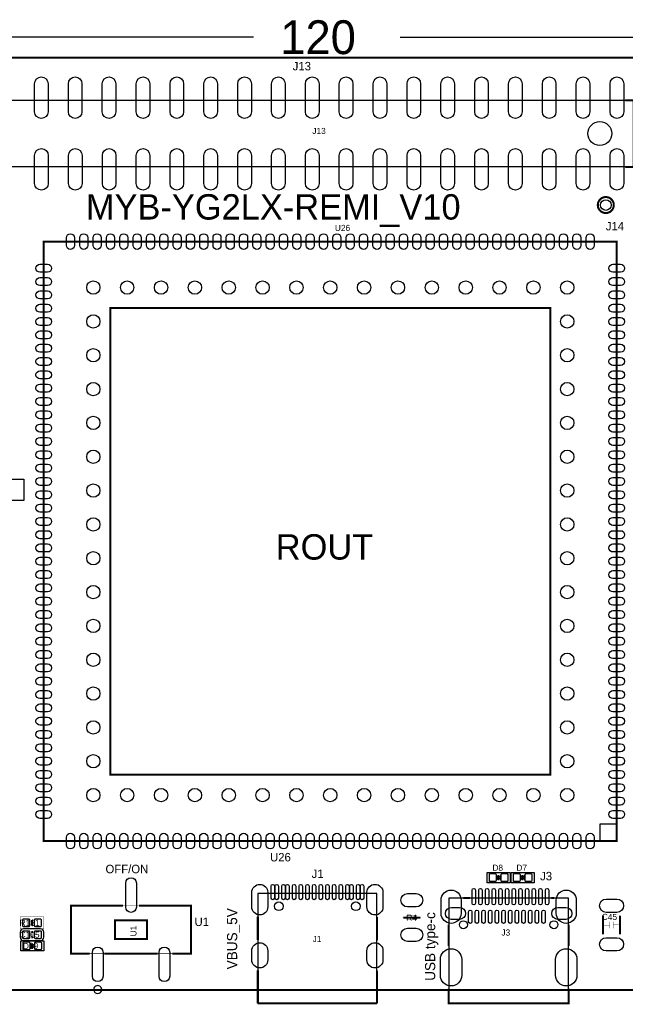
# Model space of a CAD drawing. Extents: x -4 to 121, y -2 to 74.
# Tile 6 of 8: x 39 to 84, y -1 to 73. Entities that reach past the tile are written whole.
import ezdxf

# ---------------------------------------------------------------- set-up
doc = ezdxf.new("R2010")
doc.units = 0
for name, color, linetype in [('BG_DIMENSION', 2, 'CONTINUOUS'), ('BG_OUTLINE', 23, 'CONTINUOUS'), ('BG_SILKSCREEN_TOP', 7, 'CONTINUOUS'), ('PG_ASSEMBLY_TOP', 212, 'CONTINUOUS'), ('PG_SILKSCREEN_TOP', 7, 'CONTINUOUS'), ('PIN_TOP', 12, 'CONTINUOUS'), ('RD_ASSEMBLY_TOP', 23, 'CONTINUOUS')]:
    doc.layers.add(name, color=color, linetype=linetype)

msp = doc.modelspace()

# ---------------------------------------------------------------- linework, layer by layer
at = {"layer": 'BG_DIMENSION'}
for points in [[(56.0959, 71.5264), (0, 71.5264)], [(67.0941, 71.5264), (119.99976, 71.5264)]]:
    msp.add_lwpolyline(points, dxfattribs=at)
at = {"layer": 'BG_OUTLINE', "const_width": 0.1524}
msp.add_lwpolyline([(0, 1.4732), (0, 68.72986, -0.414214), (1.27, 69.99986), (118.72976, 69.99986, -0.414214), (119.99976, 68.72986), (119.99976, 1.27, -0.414214), (118.72976, 0), (1.27, 0, -0.414214), (0, 1.27), (0, 1.4732)], format="xyb", dxfattribs=at)
msp.add_lwpolyline([(45.339, 51.2064), (78.359, 51.2064), (78.359, 16.1544), (45.339, 16.1544), (45.339, 51.2064)], dxfattribs=at)
at = {"layer": 'BG_OUTLINE'}
msp.add_lwpolyline([(78.359, 16.1544), (45.339, 16.1544), (45.339, 51.2064), (78.359, 51.2064), (78.359, 16.1544)], dxfattribs=at)
at = {"layer": 'PG_ASSEMBLY_TOP'}
for points in [[(33.81629, 66.792094), (84.61629, 66.792094), (84.61629, 61.79185), (33.81629, 61.79185), (33.81629, 66.792094)], [(83.349084, 11.180318), (83.349084, 56.180482), (40.348916, 56.180482), (40.348916, 11.180318), (83.349084, 11.180318)], [(56.412892, 7.250176), (56.412892, -1.004824), (65.352676, -1.004824), (65.352676, 7.250176)], [(65.352676, 7.250176), (56.412892, 7.250176)], [(70.734682, -0.999998), (79.734918, -0.999998), (79.734918, 6.89991), (70.734682, 6.89991), (70.734682, -0.999998)]]:
    msp.add_lwpolyline(points, dxfattribs=at)
for points in [[(73.616312, 8.052816), (73.616312, 8.812784), (75.3364, 8.812784), (75.3364, 8.052816)], [(77.136244, 8.812784), (77.136244, 8.052816), (75.416156, 8.052816), (75.416156, 8.812784)], [(38.622478, 2.926334), (38.622478, 3.686302), (40.342566, 3.686302), (40.342566, 2.926334)]]:
    msp.add_lwpolyline(points, close=True, dxfattribs=at)
at = {"layer": 'PG_ASSEMBLY_TOP', "const_width": 0.0254}
for points in [[(42.397172, 6.325616), (42.397172, 2.72542), (51.397408, 2.72542), (51.397408, 6.325616), (42.397172, 6.325616)], [(40.3606, 4.595368), (40.3606, 5.484368), (38.5826, 5.484368), (38.5826, 4.595368), (40.3606, 4.595368)], [(39.5224, 4.887468), (39.5224, 5.192268), (39.4208, 5.192268), (39.4208, 4.887468), (39.5224, 4.887468)], [(39.4716, 5.319268), (39.4716, 5.192268)], [(67.5894, 5.437886), (67.2846, 5.437886)], [(68.3514, 5.285486), (68.3514, 5.590286), (67.5894, 5.590286), (67.5894, 5.285486), (68.3514, 5.285486)], [(68.3514, 5.437886), (68.6562, 5.437886)], [(39.4716, 4.760468), (39.4716, 4.887468)], [(82.8294, 4.8768), (82.3849, 4.8768)], [(82.8294, 5.133848), (82.8294, 4.625848)], [(83.0834, 5.133848), (83.0834, 4.625848)], [(83.5279, 4.879848), (83.0834, 4.879848)], [(83.5279, 4.879848), (83.0834, 4.879848)], [(39.5732, 4.201668), (39.37, 4.201668)], [(39.5732, 4.100068), (39.37, 4.100068)], [(39.4716, 4.201668), (39.4716, 4.328668)], [(39.4716, 3.973068), (39.4716, 4.100068)]]:
    msp.add_lwpolyline(points, dxfattribs=at)
at = {"layer": 'PG_ASSEMBLY_TOP'}
msp.add_lwpolyline([(40.3606, 3.960368), (40.3606, 4.341368, 0.414214), (40.1066, 4.595368), (38.8366, 4.595368, 0.414214), (38.5826, 4.341368), (38.5826, 3.960368, 0.414214), (38.8366, 3.706368), (40.1066, 3.706368, 0.414214), (40.3606, 3.960368)], format="xyb", dxfattribs=at)
msp.add_lwpolyline([(44.697396, 0.0254, 1), (44.097184, 0.025636, 1)], format="xyb", close=True, dxfattribs=at)
at = {"layer": 'PG_SILKSCREEN_TOP'}
for points, const_width in [([(83.98637, 66.792094), (84.61629, 66.792094), (84.61629, 61.79185), (83.98637, 61.79185)], 0.1524), ([(83.349084, 11.180318), (83.349084, 56.180482), (40.348916, 56.180482), (40.348916, 11.180318), (83.349084, 11.180318)], 0.1524), ([(74.476356, 8.632698), (74.476356, 8.232902)], 0.130048), ([(76.2762, 8.232902), (76.2762, 8.632698)], 0.130048), ([(71.834756, 6.89991), (72.334882, 6.89991)], 0.1524), ([(78.434692, 6.89991), (78.634844, 6.89991)], 0.1524), ([(46.297342, 6.325616), (42.397172, 6.325616), (42.397172, 2.72542), (43.79722, 2.72542)], 0.1524), ([(47.497238, 6.325616), (51.397408, 6.325616), (51.397408, 2.72542), (49.99736, 2.72542)], 0.1524), ([(39.4716, 5.243068), (39.4716, 4.836668)], 0.1524), ([(45.697394, 5.225542), (48.097186, 5.225542), (48.097186, 3.825494), (45.697394, 3.825494), (45.697394, 5.225542)], 0.1524), ([(56.412892, 5.515102), (56.412892, 3.74523)], 0.1524), ([(65.352676, 3.715004), (65.352676, 5.475224)], 0.1524), ([(67.3354, 5.434838), (68.6054, 5.434838)], 0.1524), ([(82.3214, 5.5753), (82.3214, 4.1783)], 0.1524), ([(83.5914, 5.5753), (83.5914, 4.1783)], 0.1524), ([(70.734682, 4.899914), (70.734682, 3.299968)], 0.1524), ([(79.734918, 4.899914), (79.734918, 3.299968)], 0.1524), ([(39.5351, 4.341368), (39.4081, 4.341368)], 0.1524), ([(39.4081, 3.960368), (39.5351, 3.960368)], 0.1524), ([(39.482522, 3.506216), (39.482522, 3.10642)], 0.130048), ([(44.897294, 2.72542), (48.897286, 2.72542)], 0.1524), ([(56.412892, -0.999998), (56.412892, 1.475232)], 0.1524), ([(65.352676, -0.999998), (65.352676, 1.455166)], 0.1524), ([(70.734682, 0.099822), (70.734682, -0.999998), (79.734918, -0.999998), (79.734918, 0.099822)], 0.1524), ([(56.412892, -0.999998), (65.352676, -0.999998)], 0.1524)]:
    msp.add_lwpolyline(points, dxfattribs=dict(at, const_width=const_width))
at = {"layer": 'PG_SILKSCREEN_TOP', "const_width": 0.1524}
msp.add_lwpolyline([(83.124548, 58.928, 1), (81.924652, 58.928, 1), (83.124548, 58.928)], format="xyb", dxfattribs=at)
at = {"layer": 'PG_SILKSCREEN_TOP'}
for points in [[(82.0674, 12.446), (82.0674, 11.176), (83.3374, 11.176), (83.3374, 12.446)], [(74.476356, 8.4328), (74.336402, 8.572754), (74.336402, 8.292846)], [(74.476356, 8.4328), (74.61631, 8.572754), (74.61631, 8.292846)], [(76.2762, 8.4328), (76.136246, 8.292846), (76.136246, 8.572754)], [(76.2762, 8.4328), (76.416154, 8.292846), (76.416154, 8.572754)], [(39.482522, 3.306318), (39.342568, 3.446272), (39.342568, 3.166364)], [(39.482522, 3.306318), (39.622476, 3.446272), (39.622476, 3.166364)]]:
    msp.add_lwpolyline(points, close=True, dxfattribs=at)
msp.add_lwpolyline([(44.697396, 0.0254, 1), (44.097184, 0.025636, 1)], format="xyb", close=True, dxfattribs=at)
at = {"layer": 'PIN_TOP'}
for points in [[(40.676322, 68.031995), (40.676322, 65.932177, -1), (39.656258, 65.932177), (39.656258, 68.031995, -1)], [(43.216322, 68.031995), (43.216322, 65.932177, -1), (42.196258, 65.932177), (42.196258, 68.031995, -1)], [(45.756322, 68.031995), (45.756322, 65.932177, -1), (44.736258, 65.932177), (44.736258, 68.031995, -1)], [(48.306228, 68.031995), (48.306228, 65.932177, -1), (47.286164, 65.932177), (47.286164, 68.031995, -1)], [(50.846228, 68.031995), (50.846228, 65.932177, -1), (49.826164, 65.932177), (49.826164, 68.031995, -1)], [(53.386228, 68.031995), (53.386228, 65.932177, -1), (52.366164, 65.932177), (52.366164, 68.031995, -1)], [(55.926228, 68.031995), (55.926228, 65.932177, -1), (54.906164, 65.932177), (54.906164, 68.031995, -1)], [(58.466228, 68.031995), (58.466228, 65.932177, -1), (57.446164, 65.932177), (57.446164, 68.031995, -1)], [(61.006228, 68.031995), (61.006228, 65.932177, -1), (59.986164, 65.932177), (59.986164, 68.031995, -1)], [(63.546228, 68.031995), (63.546228, 65.932177, -1), (62.526164, 65.932177), (62.526164, 68.031995, -1)], [(66.086228, 68.031995), (66.086228, 65.932177, -1), (65.066164, 65.932177), (65.066164, 68.031995, -1)], [(68.626228, 68.031995), (68.626228, 65.932177, -1), (67.606164, 65.932177), (67.606164, 68.031995, -1)], [(71.166228, 68.031995), (71.166228, 65.932177, -1), (70.146164, 65.932177), (70.146164, 68.031995, -1)], [(73.706228, 68.031995), (73.706228, 65.932177, -1), (72.686164, 65.932177), (72.686164, 68.031995, -1)], [(76.246228, 68.031995), (76.246228, 65.932177, -1), (75.226164, 65.932177), (75.226164, 68.031995, -1)], [(78.786228, 68.031995), (78.786228, 65.932177, -1), (77.766164, 65.932177), (77.766164, 68.031995, -1)], [(81.326228, 68.031995), (81.326228, 65.932177, -1), (80.306164, 65.932177), (80.306164, 68.031995, -1)], [(83.866228, 68.031995), (83.866228, 65.932177, -1), (82.846164, 65.932177), (82.846164, 68.031995, -1)], [(40.686228, 62.651767), (40.686228, 60.551949, -1), (39.666164, 60.551949), (39.666164, 62.651767, -1)], [(43.226228, 62.651767), (43.226228, 60.551949, -1), (42.206164, 60.551949), (42.206164, 62.651767, -1)], [(45.766228, 62.651767), (45.766228, 60.551949, -1), (44.746164, 60.551949), (44.746164, 62.651767, -1)], [(48.306228, 62.651767), (48.306228, 60.551949, -1), (47.286164, 60.551949), (47.286164, 62.651767, -1)], [(50.846228, 62.651767), (50.846228, 60.551949, -1), (49.826164, 60.551949), (49.826164, 62.651767, -1)], [(53.386228, 62.651767), (53.386228, 60.551949, -1), (52.366164, 60.551949), (52.366164, 62.651767, -1)], [(55.926228, 62.651767), (55.926228, 60.551949, -1), (54.906164, 60.551949), (54.906164, 62.651767, -1)], [(58.466228, 62.651767), (58.466228, 60.551949, -1), (57.446164, 60.551949), (57.446164, 62.651767, -1)], [(61.006228, 62.651767), (61.006228, 60.551949, -1), (59.986164, 60.551949), (59.986164, 62.651767, -1)], [(63.546228, 62.651767), (63.546228, 60.551949, -1), (62.526164, 60.551949), (62.526164, 62.651767, -1)], [(66.086228, 62.651767), (66.086228, 60.551949, -1), (65.066164, 60.551949), (65.066164, 62.651767, -1)], [(68.626228, 62.651767), (68.626228, 60.551949, -1), (67.606164, 60.551949), (67.606164, 62.651767, -1)], [(71.166228, 62.651767), (71.166228, 60.551949, -1), (70.146164, 60.551949), (70.146164, 62.651767, -1)], [(73.706228, 62.651767), (73.706228, 60.551949, -1), (72.686164, 60.551949), (72.686164, 62.651767, -1)], [(76.246228, 62.651767), (76.246228, 60.551949, -1), (75.226164, 60.551949), (75.226164, 62.651767, -1)], [(78.786228, 62.651767), (78.786228, 60.551949, -1), (77.766164, 60.551949), (77.766164, 62.651767, -1)], [(81.326228, 62.651767), (81.326228, 60.551949, -1), (80.306164, 60.551949), (80.306164, 62.651767, -1)], [(83.866228, 62.651767), (83.866228, 60.551949, -1), (82.846164, 60.551949), (82.846164, 62.651767, -1)], [(42.648886, 56.466232), (42.648886, 55.894732, -1), (42.048938, 55.894732), (42.048938, 56.466232, -1)], [(43.648884, 56.466232), (43.648884, 55.894732, -1), (43.048936, 55.894732), (43.048936, 56.466232, -1)], [(44.648882, 56.466232), (44.648882, 55.894732, -1), (44.048934, 55.894732), (44.048934, 56.466232, -1)], [(45.64888, 56.466232), (45.64888, 55.894732, -1), (45.048932, 55.894732), (45.048932, 56.466232, -1)], [(46.648878, 56.466232), (46.648878, 55.894732, -1), (46.04893, 55.894732), (46.04893, 56.466232, -1)], [(47.648876, 56.466232), (47.648876, 55.894732, -1), (47.048928, 55.894732), (47.048928, 56.466232, -1)], [(48.648874, 56.466232), (48.648874, 55.894732, -1), (48.048926, 55.894732), (48.048926, 56.466232, -1)], [(49.648872, 56.466232), (49.648872, 55.894732, -1), (49.048924, 55.894732), (49.048924, 56.466232, -1)], [(50.64887, 56.466232), (50.64887, 55.894732, -1), (50.048922, 55.894732), (50.048922, 56.466232, -1)], [(51.648868, 56.466232), (51.648868, 55.894732, -1), (51.04892, 55.894732), (51.04892, 56.466232, -1)], [(52.648866, 56.466232), (52.648866, 55.894732, -1), (52.048918, 55.894732), (52.048918, 56.466232, -1)], [(53.648864, 56.466232), (53.648864, 55.894732, -1), (53.048916, 55.894732), (53.048916, 56.466232, -1)], [(54.648862, 56.466232), (54.648862, 55.894732, -1), (54.048914, 55.894732), (54.048914, 56.466232, -1)], [(55.64886, 56.466232), (55.64886, 55.894732, -1), (55.048912, 55.894732), (55.048912, 56.466232, -1)], [(56.648858, 56.466232), (56.648858, 55.894732, -1), (56.04891, 55.894732), (56.04891, 56.466232, -1)], [(57.64911, 56.466232), (57.64911, 55.894732, -1), (57.049162, 55.894732), (57.049162, 56.466232, -1)], [(58.648854, 56.466232), (58.648854, 55.894732, -1), (58.048906, 55.894732), (58.048906, 56.466232, -1)], [(59.649106, 56.466232), (59.649106, 55.894732, -1), (59.049158, 55.894732), (59.049158, 56.466232, -1)], [(60.64885, 56.466232), (60.64885, 55.894732, -1), (60.048902, 55.894732), (60.048902, 56.466232, -1)], [(61.649102, 56.466232), (61.649102, 55.894732, -1), (61.049154, 55.894732), (61.049154, 56.466232, -1)], [(62.648846, 56.466232), (62.648846, 55.894732, -1), (62.048898, 55.894732), (62.048898, 56.466232, -1)], [(63.649098, 56.466232), (63.649098, 55.894732, -1), (63.04915, 55.894732), (63.04915, 56.466232, -1)], [(64.648842, 56.466232), (64.648842, 55.894732, -1), (64.048894, 55.894732), (64.048894, 56.466232, -1)], [(65.649094, 56.466232), (65.649094, 55.894732, -1), (65.049146, 55.894732), (65.049146, 56.466232, -1)], [(66.648838, 56.466232), (66.648838, 55.894732, -1), (66.04889, 55.894732), (66.04889, 56.466232, -1)], [(67.64909, 56.466232), (67.64909, 55.894732, -1), (67.049142, 55.894732), (67.049142, 56.466232, -1)], [(68.649088, 56.466232), (68.649088, 55.894732, -1), (68.04914, 55.894732), (68.04914, 56.466232, -1)], [(69.649086, 56.466232), (69.649086, 55.894732, -1), (69.049138, 55.894732), (69.049138, 56.466232, -1)], [(70.649084, 56.466232), (70.649084, 55.894732, -1), (70.049136, 55.894732), (70.049136, 56.466232, -1)], [(71.649082, 56.466232), (71.649082, 55.894732, -1), (71.049134, 55.894732), (71.049134, 56.466232, -1)], [(72.64908, 56.466232), (72.64908, 55.894732, -1), (72.049132, 55.894732), (72.049132, 56.466232, -1)], [(73.649078, 56.466232), (73.649078, 55.894732, -1), (73.04913, 55.894732), (73.04913, 56.466232, -1)], [(74.649076, 56.466232), (74.649076, 55.894732, -1), (74.049128, 55.894732), (74.049128, 56.466232, -1)], [(75.649074, 56.466232), (75.649074, 55.894732, -1), (75.049126, 55.894732), (75.049126, 56.466232, -1)], [(76.649072, 56.466232), (76.649072, 55.894732, -1), (76.049124, 55.894732), (76.049124, 56.466232, -1)], [(77.64907, 56.466232), (77.64907, 55.894732, -1), (77.049122, 55.894732), (77.049122, 56.466232, -1)], [(78.649068, 56.466232), (78.649068, 55.894732, -1), (78.04912, 55.894732), (78.04912, 56.466232, -1)], [(79.649066, 56.466232), (79.649066, 55.894732, -1), (79.049118, 55.894732), (79.049118, 56.466232, -1)], [(80.649064, 56.466232), (80.649064, 55.894732, -1), (80.049116, 55.894732), (80.049116, 56.466232, -1)], [(81.649062, 56.466232), (81.649062, 55.894732, -1), (81.049114, 55.894732), (81.049114, 56.466232, -1)], [(40.063166, 54.48046), (40.634666, 54.48046, -1), (40.634666, 53.880512), (40.063166, 53.880512, -1)], [(83.634834, 53.880512), (83.063334, 53.880512, -1), (83.063334, 54.48046), (83.634834, 54.48046, -1)], [(40.063166, 53.480462), (40.634666, 53.480462, -1), (40.634666, 52.880514), (40.063166, 52.880514, -1)], [(83.634834, 52.880514), (83.063334, 52.880514, -1), (83.063334, 53.480462), (83.634834, 53.480462, -1)], [(40.063166, 52.480464), (40.634666, 52.480464, -1), (40.634666, 51.880516), (40.063166, 51.880516, -1)], [(83.634834, 51.880516), (83.063334, 51.880516, -1), (83.063334, 52.480464), (83.634834, 52.480464, -1)], [(40.063166, 51.480466), (40.634666, 51.480466, -1), (40.634666, 50.880518), (40.063166, 50.880518, -1)], [(83.634834, 50.880518), (83.063334, 50.880518, -1), (83.063334, 51.480466), (83.634834, 51.480466, -1)], [(40.063166, 50.480468), (40.634666, 50.480468, -1), (40.634666, 49.88052), (40.063166, 49.88052, -1)], [(83.634834, 49.88052), (83.063334, 49.88052, -1), (83.063334, 50.480468), (83.634834, 50.480468, -1)], [(40.063166, 49.48047), (40.634666, 49.48047, -1), (40.634666, 48.880522), (40.063166, 48.880522, -1)], [(83.634834, 48.880522), (83.063334, 48.880522, -1), (83.063334, 49.48047), (83.634834, 49.48047, -1)], [(40.063166, 48.480472), (40.634666, 48.480472, -1), (40.634666, 47.880524), (40.063166, 47.880524, -1)], [(83.634834, 47.880524), (83.063334, 47.880524, -1), (83.063334, 48.480472), (83.634834, 48.480472, -1)], [(40.063166, 47.480474), (40.634666, 47.480474, -1), (40.634666, 46.880526), (40.063166, 46.880526, -1)], [(83.634834, 46.880526), (83.063334, 46.880526, -1), (83.063334, 47.480474), (83.634834, 47.480474, -1)], [(40.063166, 46.480476), (40.634666, 46.480476, -1), (40.634666, 45.880528), (40.063166, 45.880528, -1)], [(83.634834, 45.880528), (83.063334, 45.880528, -1), (83.063334, 46.480476), (83.634834, 46.480476, -1)], [(40.063166, 45.480478), (40.634666, 45.480478, -1), (40.634666, 44.88053), (40.063166, 44.88053, -1)], [(83.634834, 44.88053), (83.063334, 44.88053, -1), (83.063334, 45.480478), (83.634834, 45.480478, -1)], [(40.063166, 44.48048), (40.634666, 44.48048, -1), (40.634666, 43.880532), (40.063166, 43.880532, -1)], [(83.634834, 43.880532), (83.063334, 43.880532, -1), (83.063334, 44.48048), (83.634834, 44.48048, -1)], [(40.063166, 43.480482), (40.634666, 43.480482, -1), (40.634666, 42.880534), (40.063166, 42.880534, -1)], [(83.634834, 42.880534), (83.063334, 42.880534, -1), (83.063334, 43.480482), (83.634834, 43.480482, -1)], [(40.063166, 42.480484), (40.634666, 42.480484, -1), (40.634666, 41.880536), (40.063166, 41.880536, -1)], [(83.634834, 41.880536), (83.063334, 41.880536, -1), (83.063334, 42.480484), (83.634834, 42.480484, -1)], [(40.063166, 41.480486), (40.634666, 41.480486, -1), (40.634666, 40.880538), (40.063166, 40.880538, -1)], [(83.634834, 40.880538), (83.063334, 40.880538, -1), (83.063334, 41.480486), (83.634834, 41.480486, -1)], [(40.063166, 40.480488), (40.634666, 40.480488, -1), (40.634666, 39.88054), (40.063166, 39.88054, -1)], [(83.634834, 39.88054), (83.063334, 39.88054, -1), (83.063334, 40.480488), (83.634834, 40.480488, -1)], [(40.063166, 39.48049), (40.634666, 39.48049, -1), (40.634666, 38.880542), (40.063166, 38.880542, -1)], [(83.634834, 38.880542), (83.063334, 38.880542, -1), (83.063334, 39.48049), (83.634834, 39.48049, -1)], [(40.063166, 38.480238), (40.634666, 38.480238, -1), (40.634666, 37.88029), (40.063166, 37.88029, -1)], [(83.634834, 37.88029), (83.063334, 37.88029, -1), (83.063334, 38.480238), (83.634834, 38.480238, -1)], [(40.063166, 37.480494), (40.634666, 37.480494, -1), (40.634666, 36.880546), (40.063166, 36.880546, -1)], [(83.634834, 36.880546), (83.063334, 36.880546, -1), (83.063334, 37.480494), (83.634834, 37.480494, -1)], [(40.063166, 36.480242), (40.634666, 36.480242, -1), (40.634666, 35.880294), (40.063166, 35.880294, -1)], [(83.634834, 35.880294), (83.063334, 35.880294, -1), (83.063334, 36.480242), (83.634834, 36.480242, -1)], [(40.063166, 35.480498), (40.634666, 35.480498, -1), (40.634666, 34.88055), (40.063166, 34.88055, -1)], [(83.634834, 34.88055), (83.063334, 34.88055, -1), (83.063334, 35.480498), (83.634834, 35.480498, -1)], [(40.063166, 34.480246), (40.634666, 34.480246, -1), (40.634666, 33.880298), (40.063166, 33.880298, -1)], [(83.634834, 33.880298), (83.063334, 33.880298, -1), (83.063334, 34.480246), (83.634834, 34.480246, -1)], [(40.063166, 33.480502), (40.634666, 33.480502, -1), (40.634666, 32.880554), (40.063166, 32.880554, -1)], [(83.634834, 32.880554), (83.063334, 32.880554, -1), (83.063334, 33.480502), (83.634834, 33.480502, -1)], [(40.063166, 32.48025), (40.634666, 32.48025, -1), (40.634666, 31.880302), (40.063166, 31.880302, -1)], [(83.634834, 31.880302), (83.063334, 31.880302, -1), (83.063334, 32.48025), (83.634834, 32.48025, -1)], [(40.063166, 31.480506), (40.634666, 31.480506, -1), (40.634666, 30.880558), (40.063166, 30.880558, -1)], [(83.634834, 30.880558), (83.063334, 30.880558, -1), (83.063334, 31.480506), (83.634834, 31.480506, -1)], [(40.063166, 30.480254), (40.634666, 30.480254, -1), (40.634666, 29.880306), (40.063166, 29.880306, -1)], [(83.634834, 29.880306), (83.063334, 29.880306, -1), (83.063334, 30.480254), (83.634834, 30.480254, -1)], [(40.063166, 29.48051), (40.634666, 29.48051, -1), (40.634666, 28.880562), (40.063166, 28.880562, -1)], [(83.634834, 28.880562), (83.063334, 28.880562, -1), (83.063334, 29.48051), (83.634834, 29.48051, -1)], [(40.063166, 28.480258), (40.634666, 28.480258, -1), (40.634666, 27.88031), (40.063166, 27.88031, -1)], [(83.634834, 27.88031), (83.063334, 27.88031, -1), (83.063334, 28.480258), (83.634834, 28.480258, -1)], [(40.063166, 27.48026), (40.634666, 27.48026, -1), (40.634666, 26.880312), (40.063166, 26.880312, -1)], [(83.634834, 26.880312), (83.063334, 26.880312, -1), (83.063334, 27.48026), (83.634834, 27.48026, -1)], [(40.063166, 26.480262), (40.634666, 26.480262, -1), (40.634666, 25.880314), (40.063166, 25.880314, -1)], [(83.634834, 25.880314), (83.063334, 25.880314, -1), (83.063334, 26.480262), (83.634834, 26.480262, -1)], [(40.063166, 25.480264), (40.634666, 25.480264, -1), (40.634666, 24.880316), (40.063166, 24.880316, -1)], [(83.634834, 24.880316), (83.063334, 24.880316, -1), (83.063334, 25.480264), (83.634834, 25.480264, -1)], [(40.063166, 24.480266), (40.634666, 24.480266, -1), (40.634666, 23.880318), (40.063166, 23.880318, -1)], [(83.634834, 23.880318), (83.063334, 23.880318, -1), (83.063334, 24.480266), (83.634834, 24.480266, -1)], [(40.063166, 23.480268), (40.634666, 23.480268, -1), (40.634666, 22.88032), (40.063166, 22.88032, -1)], [(83.634834, 22.88032), (83.063334, 22.88032, -1), (83.063334, 23.480268), (83.634834, 23.480268, -1)], [(40.063166, 22.48027), (40.634666, 22.48027, -1), (40.634666, 21.880322), (40.063166, 21.880322, -1)], [(83.634834, 21.880322), (83.063334, 21.880322, -1), (83.063334, 22.48027), (83.634834, 22.48027, -1)], [(40.063166, 21.480272), (40.634666, 21.480272, -1), (40.634666, 20.880324), (40.063166, 20.880324, -1)], [(83.634834, 20.880324), (83.063334, 20.880324, -1), (83.063334, 21.480272), (83.634834, 21.480272, -1)], [(40.063166, 20.480274), (40.634666, 20.480274, -1), (40.634666, 19.880326), (40.063166, 19.880326, -1)], [(83.634834, 19.880326), (83.063334, 19.880326, -1), (83.063334, 20.480274), (83.634834, 20.480274, -1)], [(40.063166, 19.480276), (40.634666, 19.480276, -1), (40.634666, 18.880328), (40.063166, 18.880328, -1)], [(83.634834, 18.880328), (83.063334, 18.880328, -1), (83.063334, 19.480276), (83.634834, 19.480276, -1)], [(40.063166, 18.480278), (40.634666, 18.480278, -1), (40.634666, 17.88033), (40.063166, 17.88033, -1)], [(83.634834, 17.88033), (83.063334, 17.88033, -1), (83.063334, 18.480278), (83.634834, 18.480278, -1)], [(40.063166, 17.48028), (40.634666, 17.48028, -1), (40.634666, 16.880332), (40.063166, 16.880332, -1)], [(83.634834, 16.880332), (83.063334, 16.880332, -1), (83.063334, 17.48028), (83.634834, 17.48028, -1)], [(40.063166, 16.480282), (40.634666, 16.480282, -1), (40.634666, 15.880334), (40.063166, 15.880334, -1)], [(83.634834, 15.880334), (83.063334, 15.880334, -1), (83.063334, 16.480282), (83.634834, 16.480282, -1)], [(40.063166, 15.480284), (40.634666, 15.480284, -1), (40.634666, 14.880336), (40.063166, 14.880336, -1)], [(83.634834, 14.880336), (83.063334, 14.880336, -1), (83.063334, 15.480284), (83.634834, 15.480284, -1)], [(40.063166, 14.480286), (40.634666, 14.480286, -1), (40.634666, 13.880338), (40.063166, 13.880338, -1)], [(83.634834, 13.880338), (83.063334, 13.880338, -1), (83.063334, 14.480286), (83.634834, 14.480286, -1)], [(40.063166, 13.480288), (40.634666, 13.480288, -1), (40.634666, 12.88034), (40.063166, 12.88034, -1)], [(83.634834, 12.88034), (83.063334, 12.88034, -1), (83.063334, 13.480288), (83.634834, 13.480288, -1)], [(42.048938, 10.894568), (42.048938, 11.466068, -1), (42.648886, 11.466068), (42.648886, 10.894568, -1)], [(43.048936, 10.894568), (43.048936, 11.466068, -1), (43.648884, 11.466068), (43.648884, 10.894568, -1)], [(44.048934, 10.894568), (44.048934, 11.466068, -1), (44.648882, 11.466068), (44.648882, 10.894568, -1)], [(45.048932, 10.894568), (45.048932, 11.466068, -1), (45.64888, 11.466068), (45.64888, 10.894568, -1)], [(46.04893, 10.894568), (46.04893, 11.466068, -1), (46.648878, 11.466068), (46.648878, 10.894568, -1)], [(47.048928, 10.894568), (47.048928, 11.466068, -1), (47.648876, 11.466068), (47.648876, 10.894568, -1)], [(48.048926, 10.894568), (48.048926, 11.466068, -1), (48.648874, 11.466068), (48.648874, 10.894568, -1)], [(49.048924, 10.894568), (49.048924, 11.466068, -1), (49.648872, 11.466068), (49.648872, 10.894568, -1)], [(50.048922, 10.894568), (50.048922, 11.466068, -1), (50.64887, 11.466068), (50.64887, 10.894568, -1)], [(51.04892, 10.894568), (51.04892, 11.466068, -1), (51.648868, 11.466068), (51.648868, 10.894568, -1)], [(52.048918, 10.894568), (52.048918, 11.466068, -1), (52.648866, 11.466068), (52.648866, 10.894568, -1)], [(53.048916, 10.894568), (53.048916, 11.466068, -1), (53.648864, 11.466068), (53.648864, 10.894568, -1)], [(54.048914, 10.894568), (54.048914, 11.466068, -1), (54.648862, 11.466068), (54.648862, 10.894568, -1)], [(55.048912, 10.894568), (55.048912, 11.466068, -1), (55.64886, 11.466068), (55.64886, 10.894568, -1)], [(56.04891, 10.894568), (56.04891, 11.466068, -1), (56.648858, 11.466068), (56.648858, 10.894568, -1)], [(57.049162, 10.894568), (57.049162, 11.466068, -1), (57.64911, 11.466068), (57.64911, 10.894568, -1)], [(58.048906, 10.894568), (58.048906, 11.466068, -1), (58.648854, 11.466068), (58.648854, 10.894568, -1)], [(59.049158, 10.894568), (59.049158, 11.466068, -1), (59.649106, 11.466068), (59.649106, 10.894568, -1)], [(60.048902, 10.894568), (60.048902, 11.466068, -1), (60.64885, 11.466068), (60.64885, 10.894568, -1)], [(61.049154, 10.894568), (61.049154, 11.466068, -1), (61.649102, 11.466068), (61.649102, 10.894568, -1)], [(62.048898, 10.894568), (62.048898, 11.466068, -1), (62.648846, 11.466068), (62.648846, 10.894568, -1)], [(63.04915, 10.894568), (63.04915, 11.466068, -1), (63.649098, 11.466068), (63.649098, 10.894568, -1)], [(64.048894, 10.894568), (64.048894, 11.466068, -1), (64.648842, 11.466068), (64.648842, 10.894568, -1)], [(65.049146, 10.894568), (65.049146, 11.466068, -1), (65.649094, 11.466068), (65.649094, 10.894568, -1)], [(66.04889, 10.894568), (66.04889, 11.466068, -1), (66.648838, 11.466068), (66.648838, 10.894568, -1)], [(67.049142, 10.894568), (67.049142, 11.466068, -1), (67.64909, 11.466068), (67.64909, 10.894568, -1)], [(68.04914, 10.894568), (68.04914, 11.466068, -1), (68.649088, 11.466068), (68.649088, 10.894568, -1)], [(69.049138, 10.894568), (69.049138, 11.466068, -1), (69.649086, 11.466068), (69.649086, 10.894568, -1)], [(70.049136, 10.894568), (70.049136, 11.466068, -1), (70.649084, 11.466068), (70.649084, 10.894568, -1)], [(71.049134, 10.894568), (71.049134, 11.466068, -1), (71.649082, 11.466068), (71.649082, 10.894568, -1)], [(72.049132, 10.894568), (72.049132, 11.466068, -1), (72.64908, 11.466068), (72.64908, 10.894568, -1)], [(73.04913, 10.894568), (73.04913, 11.466068, -1), (73.649078, 11.466068), (73.649078, 10.894568, -1)], [(74.049128, 10.894568), (74.049128, 11.466068, -1), (74.649076, 11.466068), (74.649076, 10.894568, -1)], [(75.049126, 10.894568), (75.049126, 11.466068, -1), (75.649074, 11.466068), (75.649074, 10.894568, -1)], [(76.049124, 10.894568), (76.049124, 11.466068, -1), (76.649072, 11.466068), (76.649072, 10.894568, -1)], [(77.049122, 10.894568), (77.049122, 11.466068, -1), (77.64907, 11.466068), (77.64907, 10.894568, -1)], [(78.04912, 10.894568), (78.04912, 11.466068, -1), (78.649068, 11.466068), (78.649068, 10.894568, -1)], [(79.049118, 10.894568), (79.049118, 11.466068, -1), (79.649066, 11.466068), (79.649066, 10.894568, -1)], [(80.049116, 10.894568), (80.049116, 11.466068, -1), (80.649064, 11.466068), (80.649064, 10.894568, -1)], [(81.049114, 10.894568), (81.049114, 11.466068, -1), (81.649062, 11.466068), (81.649062, 10.894568, -1)], [(47.29734, 8.025384), (47.29734, 6.22554, -1), (46.49724, 6.22554), (46.49724, 8.025384, -1)], [(74.211434, 8.132826), (73.861422, 8.132826, -0.415686), (73.786492, 8.207756), (73.786492, 8.657844, -0.415686), (73.861422, 8.732774), (74.211434, 8.732774, -0.415686), (74.286364, 8.657844), (74.286364, 8.207756, -0.415686)], [(75.09129, 8.132826), (74.741278, 8.132826, -0.415686), (74.666348, 8.207756), (74.666348, 8.657844, -0.415686), (74.741278, 8.732774), (75.09129, 8.732774, -0.415686), (75.16622, 8.657844), (75.16622, 8.207756, -0.415686)], [(75.661266, 8.732774), (76.011278, 8.732774, -0.415686), (76.086208, 8.657844), (76.086208, 8.207756, -0.415686), (76.011278, 8.132826), (75.661266, 8.132826, -0.415686), (75.586336, 8.207756), (75.586336, 8.657844, -0.415686)], [(76.541122, 8.732774), (76.891134, 8.732774, -0.415686), (76.966064, 8.657844), (76.966064, 8.207756, -0.415686), (76.891134, 8.132826), (76.541122, 8.132826, -0.415686), (76.466192, 8.207756), (76.466192, 8.657844, -0.415686)], [(57.1627, 7.330059), (57.1627, 6.229985, -1), (55.962804, 6.229985), (55.962804, 7.330059, -1)], [(57.657746, 7.79526), (57.657746, 6.895084, -1), (57.40781, 6.895084), (57.40781, 7.79526, -1)], [(57.95772, 7.79526), (57.95772, 6.895084, -1), (57.707784, 6.895084), (57.707784, 7.79526, -1)], [(58.457846, 7.79526), (58.457846, 6.895084, -1), (58.20791, 6.895084), (58.20791, 7.79526, -1)], [(58.75782, 7.79526), (58.75782, 6.895084, -1), (58.507884, 6.895084), (58.507884, 7.79526, -1)], [(59.257692, 7.79526), (59.257692, 6.895084, -1), (59.007756, 6.895084), (59.007756, 7.79526, -1)], [(59.757818, 7.79526), (59.757818, 6.895084, -1), (59.507882, 6.895084), (59.507882, 7.79526, -1)], [(60.25769, 7.79526), (60.25769, 6.895084, -1), (60.007754, 6.895084), (60.007754, 7.79526, -1)], [(60.757816, 7.79526), (60.757816, 6.895084, -1), (60.50788, 6.895084), (60.50788, 7.79526, -1)], [(61.257688, 7.79526), (61.257688, 6.895084, -1), (61.007752, 6.895084), (61.007752, 7.79526, -1)], [(61.757814, 7.79526), (61.757814, 6.895084, -1), (61.507878, 6.895084), (61.507878, 7.79526, -1)], [(62.257686, 7.79526), (62.257686, 6.895084, -1), (62.00775, 6.895084), (62.00775, 7.79526, -1)], [(62.757812, 7.79526), (62.757812, 6.895084, -1), (62.507876, 6.895084), (62.507876, 7.79526, -1)], [(63.257684, 7.79526), (63.257684, 6.895084, -1), (63.007748, 6.895084), (63.007748, 7.79526, -1)], [(63.557658, 7.79526), (63.557658, 6.895084, -1), (63.307722, 6.895084), (63.307722, 7.79526, -1)], [(64.057784, 7.79526), (64.057784, 6.895084, -1), (63.807848, 6.895084), (63.807848, 7.79526, -1)], [(64.357758, 7.79526), (64.357758, 6.895084, -1), (64.107822, 6.895084), (64.107822, 7.79526, -1)], [(65.802764, 7.330059), (65.802764, 6.229985, -1), (64.602868, 6.229985), (64.602868, 7.330059, -1)], [(71.66483, 6.749923), (71.66483, 5.749925, -1), (70.164706, 5.749925), (70.164706, 6.749923, -1)], [(72.739758, 7.504811), (72.739758, 6.504813, -1), (72.489822, 6.504813), (72.489822, 7.504811, -1)], [(73.239884, 7.504811), (73.239884, 6.504813, -1), (72.989948, 6.504813), (72.989948, 7.504811, -1)], [(73.739756, 7.504811), (73.739756, 6.504813, -1), (73.48982, 6.504813), (73.48982, 7.504811, -1)], [(74.239882, 7.504811), (74.239882, 6.504813, -1), (73.989946, 6.504813), (73.989946, 7.504811, -1)], [(74.739754, 7.504811), (74.739754, 6.504813, -1), (74.489818, 6.504813), (74.489818, 7.504811, -1)], [(75.23988, 7.504811), (75.23988, 6.504813, -1), (74.989944, 6.504813), (74.989944, 7.504811, -1)], [(75.739752, 7.504811), (75.739752, 6.504813, -1), (75.489816, 6.504813), (75.489816, 7.504811, -1)], [(76.239878, 7.504811), (76.239878, 6.504813, -1), (75.989942, 6.504813), (75.989942, 7.504811, -1)], [(76.73975, 7.504811), (76.73975, 6.504813, -1), (76.489814, 6.504813), (76.489814, 7.504811, -1)], [(77.239876, 7.504811), (77.239876, 6.504813, -1), (76.98994, 6.504813), (76.98994, 7.504811, -1)], [(77.739748, 7.504811), (77.739748, 6.504813, -1), (77.489812, 6.504813), (77.489812, 7.504811, -1)], [(78.239874, 7.504811), (78.239874, 6.504813, -1), (77.989938, 6.504813), (77.989938, 7.504811, -1)], [(80.304894, 6.749923), (80.304894, 5.749925, -1), (78.80477, 5.749925), (78.80477, 6.749923, -1)], [(67.645407, 7.238111), (68.295393, 7.238111, -1), (68.295393, 6.238113), (67.645407, 6.238113, -1)], [(83.35645, 5.826887), (82.55635, 5.826887, -1), (82.55635, 6.826885), (83.35645, 6.826885, -1)], [(71.544815, 5.299837), (70.944613, 5.299837, -1), (70.944613, 6.199759), (71.544815, 6.199759, -1)], [(72.479662, 5.874893), (72.479662, 5.124831, -1), (72.229726, 5.124831), (72.229726, 5.874893, -1)], [(72.979788, 5.874893), (72.979788, 5.124831, -1), (72.729852, 5.124831), (72.729852, 5.874893, -1)], [(73.47966, 5.874893), (73.47966, 5.124831, -1), (73.229724, 5.124831), (73.229724, 5.874893, -1)], [(73.979786, 5.874893), (73.979786, 5.124831, -1), (73.72985, 5.124831), (73.72985, 5.874893, -1)], [(74.479658, 5.874893), (74.479658, 5.124831, -1), (74.229722, 5.124831), (74.229722, 5.874893, -1)], [(74.979784, 5.874893), (74.979784, 5.124831, -1), (74.729848, 5.124831), (74.729848, 5.874893, -1)], [(75.479656, 5.874893), (75.479656, 5.124831, -1), (75.22972, 5.124831), (75.22972, 5.874893, -1)], [(75.979782, 5.874893), (75.979782, 5.124831, -1), (75.729846, 5.124831), (75.729846, 5.874893, -1)], [(76.479654, 5.874893), (76.479654, 5.124831, -1), (76.229718, 5.124831), (76.229718, 5.874893, -1)], [(76.97978, 5.874893), (76.97978, 5.124831, -1), (76.729844, 5.124831), (76.729844, 5.874893, -1)], [(77.479652, 5.874893), (77.479652, 5.124831, -1), (77.229716, 5.124831), (77.229716, 5.874893, -1)], [(77.979778, 5.874893), (77.979778, 5.124831, -1), (77.729842, 5.124831), (77.729842, 5.874893, -1)], [(79.524987, 5.299837), (78.924785, 5.299837, -1), (78.924785, 6.199759), (79.524987, 6.199759, -1)], [(38.856666, 5.339842), (39.206678, 5.339842, -0.415686), (39.281608, 5.264912), (39.281608, 4.814824, -0.415686), (39.206678, 4.739894), (38.856666, 4.739894, -0.415686), (38.781736, 4.814824), (38.781736, 5.264912, -0.415686)], [(39.736522, 5.339842), (40.086534, 5.339842, -0.415686), (40.161464, 5.264912), (40.161464, 4.814824, -0.415686), (40.086534, 4.739894), (39.736522, 4.739894, -0.415686), (39.661592, 4.814824), (39.661592, 5.264912, -0.415686)], [(38.856666, 4.450842), (39.206678, 4.450842, -0.415686), (39.281608, 4.375912), (39.281608, 3.925824, -0.415686), (39.206678, 3.850894), (38.856666, 3.850894, -0.415686), (38.781736, 3.925824), (38.781736, 4.375912, -0.415686)], [(39.736522, 4.450842), (40.086534, 4.450842, -0.415686), (40.161464, 4.375912), (40.161464, 3.925824, -0.415686), (40.086534, 3.850894), (39.736522, 3.850894, -0.415686), (39.661592, 3.925824), (39.661592, 4.375912, -0.415686)], [(67.645407, 4.637913), (68.295393, 4.637913, -1), (68.295393, 3.637915), (67.645407, 3.637915, -1)], [(83.35645, 2.926715), (82.55635, 2.926715, -1), (82.55635, 3.926713), (83.35645, 3.926713, -1)], [(39.2176, 3.006344), (38.867588, 3.006344, -0.415686), (38.792658, 3.081274), (38.792658, 3.531362, -0.415686), (38.867588, 3.606292), (39.2176, 3.606292, -0.415686), (39.29253, 3.531362), (39.29253, 3.081274, -0.415686)], [(40.097456, 3.006344), (39.747444, 3.006344, -0.415686), (39.672514, 3.081274), (39.672514, 3.531362, -0.415686), (39.747444, 3.606292), (40.097456, 3.606292, -0.415686), (40.172386, 3.531362), (40.172386, 3.081274, -0.415686)], [(44.797218, 2.825496), (44.797218, 1.025652, -1), (43.997118, 1.025652), (43.997118, 2.825496, -1)], [(49.797462, 2.825496), (49.797462, 1.025652, -1), (48.997362, 1.025652), (48.997362, 2.825496, -1)], [(55.962804, 2.250186), (55.962804, 2.95021, -1), (57.1627, 2.95021), (57.1627, 2.250186, -1)], [(65.802764, 2.95021), (65.802764, 2.250186, -1), (64.602868, 2.250186), (64.602868, 2.95021, -1)], [(71.714741, 2.300097), (71.714741, 1.099947, -1), (70.114795, 1.099947), (70.114795, 2.300097, -1)], [(80.354805, 2.300097), (80.354805, 1.099947, -1), (78.754859, 1.099947), (78.754859, 2.300097, -1)]]:
    msp.add_lwpolyline(points, format="xyb", close=True, dxfattribs=at)
msp.add_lwpolyline([(38.849173, 36.751387), (37.249227, 36.751387), (37.249227, 38.351333), (38.849173, 38.351333)], close=True, dxfattribs=at)
for centre, radius in [((82.07629, 64.291972), 0.900049), ((82.5246, 58.928), 0.40005), ((44.069, 52.7304), 0.499999), ((46.609, 52.7304), 0.499999), ((49.149, 52.7304), 0.499999), ((51.689, 52.7304), 0.499999), ((54.229, 52.7304), 0.499999), ((56.769, 52.7304), 0.499999), ((59.309, 52.7304), 0.499999), ((61.849, 52.7304), 0.499999), ((64.389, 52.7304), 0.499999), ((66.929, 52.7304), 0.499999), ((69.469, 52.7304), 0.499999), ((72.009, 52.7304), 0.499999), ((74.549, 52.7304), 0.499999), ((77.089, 52.7304), 0.499999), ((79.629, 52.7304), 0.499999), ((44.069, 50.1904), 0.499999), ((79.629, 50.1904), 0.499999), ((44.069, 47.6504), 0.499999), ((79.629, 47.6504), 0.499999), ((44.069, 45.1104), 0.499999), ((79.629, 45.1104), 0.499999), ((44.069, 42.5704), 0.499999), ((79.629, 42.5704), 0.499999), ((44.069, 40.0304), 0.499999), ((79.629, 40.0304), 0.499999), ((44.069, 37.4904), 0.499999), ((79.629, 37.4904), 0.499999), ((44.069, 34.9504), 0.499999), ((79.629, 34.9504), 0.499999), ((44.069, 32.4104), 0.499999), ((79.629, 32.4104), 0.499999), ((44.069, 29.8704), 0.499999), ((79.629, 29.8704), 0.499999), ((44.069, 27.3304), 0.499999), ((79.629, 27.3304), 0.499999), ((44.069, 24.7904), 0.499999), ((79.629, 24.7904), 0.499999), ((44.069, 22.2504), 0.499999), ((79.629, 22.2504), 0.499999), ((44.069, 19.7104), 0.499999), ((79.629, 19.7104), 0.499999), ((44.069, 17.1704), 0.499999), ((79.629, 17.1704), 0.499999), ((44.069, 14.6304), 0.499999), ((46.609, 14.6304), 0.499999), ((49.149, 14.6304), 0.499999), ((51.689, 14.6304), 0.499999), ((54.229, 14.6304), 0.499999), ((56.769, 14.6304), 0.499999), ((59.309, 14.6304), 0.499999), ((61.849, 14.6304), 0.499999), ((64.389, 14.6304), 0.499999), ((66.929, 14.6304), 0.499999), ((69.469, 14.6304), 0.499999), ((72.009, 14.6304), 0.499999), ((74.549, 14.6304), 0.499999), ((77.089, 14.6304), 0.499999), ((79.629, 14.6304), 0.499999), ((57.992772, 6.28015), 0.324993), ((63.772796, 6.28015), 0.324993), ((71.834756, 4.899914), 0.299974), ((78.634844, 4.899914), 0.299974)]:
    msp.add_circle(centre, radius, dxfattribs=at)

# ---------------------------------------------------------------- texts
at = {"layer": 'BG_DIMENSION'}
msp.add_text('120', height=2.54, dxfattribs=at).set_placement((58.1025, 70.2564))
at = {"layer": 'BG_OUTLINE', "width": 1.013333}
msp.add_text('ROUT', height=1.905, dxfattribs=at).set_placement((57.7596, 32.3088))
at = {"layer": 'BG_SILKSCREEN_TOP'}
for s, height, width, p in [('J13', 0.635, 1.0004, (59.0296, 69.0372)), ('MYB-YG2LX-REMI_V10', 1.905, 1.013333, (43.5102, 57.8358)), ('J14', 0.635, 1.0004, (82.5246, 57.023)), ('U26', 0.635, 1.0004, (57.3278, 9.652)), ('OFF/ON', 0.635, 1.0004, (44.9834, 8.763)), ('J1', 0.635, 1.0004, (60.452, 8.4074)), ('J3', 0.635, 1.0004, (77.597, 8.2296)), ('U1', 0.635, 1.0004, (51.6636, 4.8006))]:
    msp.add_text(s, height=height, dxfattribs=dict(at, width=width)).set_placement(p)
at = {"layer": 'BG_SILKSCREEN_TOP', "width": 1.000333}
for s, p in [('VBUS_5V', (54.864, 1.5494)), ('USB type-c', (69.723, 0.6858))]:
    msp.add_text(s, height=0.762, rotation=90, dxfattribs=at).set_placement(p)
at = {"layer": 'RD_ASSEMBLY_TOP', "width": 1.022222}
for s, p in [('J13', (60.50153, 64.261238)), ('U26', (62.19571, 56.981344)), ('D8', (74.014076, 8.947912)), ('D7', (75.81392, 8.947912)), ('R131', (38.54196, 4.811268)), ('R4', (67.549522, 5.207)), ('C45', (82.22615, 5.2578)), ('J3', (74.6887, 4.08559)), ('C105', (38.54196, 3.922268)), ('J1', (60.522104, 3.598418)), ('D29', (38.786562, 3.077718))]:
    msp.add_text(s, height=0.4572, dxfattribs=at).set_placement(p)
msp.add_text('U1', height=0.4572, rotation=90, dxfattribs=at).set_placement((47.305722, 4.02463))

doc.saveas('drawing.dxf')
